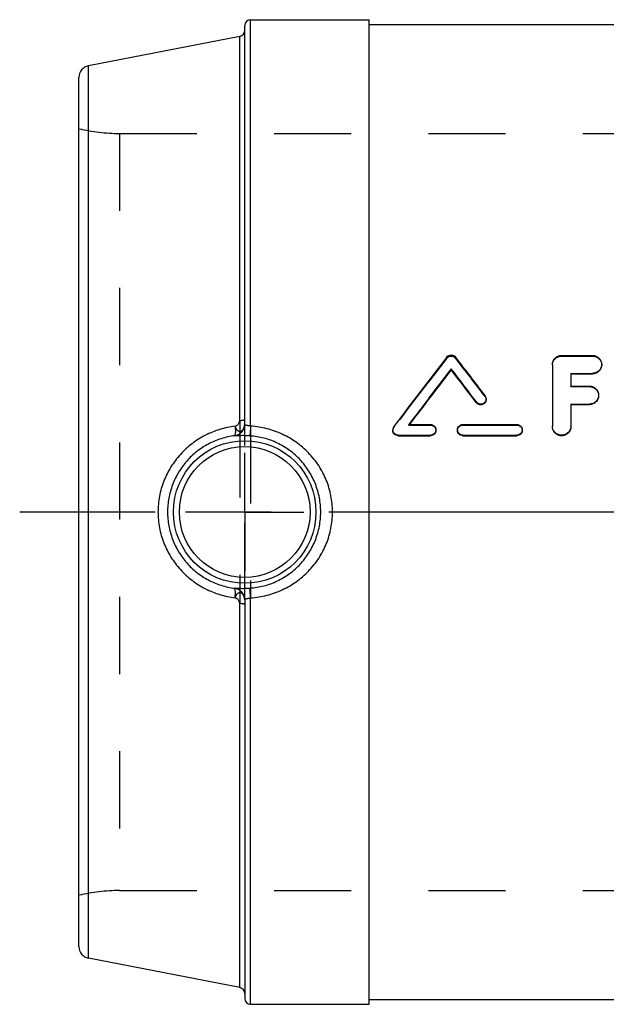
# Model space of a CAD drawing. Header units: millimetres. Extents: x 396 to 604, y 396 to 604.
# Tile 1 of 4: x 396 to 446, y 401 to 484. Entities that reach past the tile are written whole.
import ezdxf

# ---------------------------------------------------------------- set-up
doc = ezdxf.new("R2010")
doc.units = ezdxf.units.MM
doc.header["$LTSCALE"] = 65.185185
doc.linetypes.add('CENTER', pattern=[0.6, 0.375, -0.075, 0.075, -0.075])
doc.linetypes.add('HIDDEN', pattern=[0.2, 0.1, -0.1])
for name, color, linetype in [('ACHSEN_1', 7, 'CONTINUOUS'), ('ACHSEN_S', 7, 'CONTINUOUS'), ('KOERPER', 7, 'CONTINUOUS'), ('KONST.EL_MIT_GEO', 7, 'CONTINUOUS')]:
    doc.layers.add(name, color=color, linetype=linetype)

msp = doc.modelspace()

# ---------------------------------------------------------------- linework, layer by layer
at = {"layer": 'ACHSEN_1', "color": 2, "linetype": 'CENTER'}
for q in [(415.5, 447.775), (410.5, 442.775), (415.5, 437.775), (420.5, 442.775)]:
    msp.add_line((415.5, 442.775), q, dxfattribs=at)
at = {"layer": 'ACHSEN_S', "color": 2, "linetype": 'CENTER'}
msp.add_line((603.5, 442.775), (396.5, 442.775), dxfattribs=at)
at = {"layer": 'KOERPER', "color": 7, "linetype": 'Continuous'}
for p, q in [((416, 484.325), (426, 484.325)), ((426, 401.225), (426, 484.325)), ((426, 483.925), (472.989, 483.925)), ((426, 401.625), (574, 401.625)), ((416, 401.225), (426, 401.225))]:
    msp.add_line(p, q, dxfattribs=at)
at = {"layer": 'KOERPER', "color": 8, "linetype": 'HIDDEN'}
for p, q in [((404.941, 474.725), (484.483, 474.725)), ((404.941, 410.825), (595.059, 410.825))]:
    msp.add_line(p, q, dxfattribs=at)
at = {"layer": 'KONST.EL_MIT_GEO', "color": 7, "linetype": 'Continuous'}
for p, q in [((415.5, 450.2), (415.5, 483.825)), ((416, 450.023), (416, 484.325)), ((415.095, 482.918), (402.309, 480.432)), ((415.095, 450.507), (415.095, 482.918)), ((402.309, 405.118), (402.309, 480.432)), ((401.5, 406.099), (401.5, 479.451)), ((442.258, 455.984), (444.862, 455.984)), ((432.934, 454.769), (432.934, 454.856)), ((441.477, 455.232), (441.477, 450.03)), ((443.039, 454.477), (443.039, 453.404)), ((443.039, 454.477), (444.862, 454.477)), ((443.039, 454.43), (444.862, 454.43)), ((444.862, 454.43), (444.862, 454.477)), ((443.039, 453.404), (444.601, 453.404)), ((435.889, 452.26), (435.889, 452.329)), ((435.069, 451.993), (435.069, 452.061)), ((443.039, 451.882), (443.039, 450.03)), ((443.039, 451.882), (444.601, 451.882)), ((443.039, 451.835), (444.601, 451.835)), ((444.601, 451.835), (444.601, 451.882)), ((429.365, 450.164), (431.19, 450.164)), ((433.924, 450.164), (438.48, 450.164)), ((414.633, 449.21), (414.633, 449.21)), ((428.456, 449.212), (428.456, 449.259)), ((428.456, 449.259), (431.19, 449.259)), ((428.456, 449.212), (431.19, 449.212)), ((431.19, 449.212), (431.19, 449.259)), ((433.924, 449.212), (433.924, 449.259)), ((433.924, 449.259), (438.48, 449.259)), ((433.924, 449.212), (438.48, 449.212)), ((438.48, 449.212), (438.48, 449.259)), ((414.633, 436.34), (414.633, 436.34)), ((416, 401.225), (416, 435.527)), ((415.095, 402.632), (415.095, 435.043)), ((415.5, 435.35), (415.5, 401.725)), ((415.095, 402.632), (402.309, 405.118))]:
    msp.add_line(p, q, dxfattribs=at)
at = {"layer": 'KONST.EL_MIT_GEO', "color": 8, "linetype": 'HIDDEN'}
for p, q in [((404.941, 474.725), (404.941, 410.825)), ((432.563, 455.757), (432.563, 455.852)), ((433.305, 455.757), (433.305, 455.852)), ((442.258, 455.936), (442.258, 455.984)), ((442.258, 455.936), (444.862, 455.936)), ((444.862, 455.936), (444.862, 455.984)), ((445.643, 455.184), (445.643, 455.232)), ((443.039, 453.357), (443.039, 453.404)), ((443.039, 453.357), (444.601, 453.357)), ((444.601, 453.357), (444.601, 453.404)), ((435.799, 452.526), (435.799, 452.597)), ((445.383, 452.597), (445.383, 452.644)), ((415.095, 450.507), (415.095, 435.043)), ((415.5, 435.35), (415.5, 450.2)), ((416, 450.023), (416, 435.527)), ((428, 449.712), (428, 449.662)), ((428.091, 449.931), (428.091, 449.983)), ((429.365, 450.111), (429.365, 450.164)), ((429.391, 450.145), (429.365, 450.111)), ((429.365, 450.111), (431.19, 450.111)), ((429.406, 450.164), (429.391, 450.145)), ((431.19, 450.111), (431.19, 450.164)), ((431.645, 449.662), (431.645, 449.712)), ((433.468, 449.712), (433.468, 449.662)), ((433.924, 450.111), (433.924, 450.164)), ((433.924, 450.111), (438.48, 450.111)), ((438.48, 450.111), (438.48, 450.164)), ((438.936, 449.662), (438.936, 449.712)), ((441.477, 449.983), (441.477, 450.03)), ((443.039, 449.983), (443.039, 450.03))]:
    msp.add_line(p, q, dxfattribs=at)
at = {"layer": 'KONST.EL_MIT_GEO', "color": 7, "linetype": 'Continuous'}
for radius in [6.017, 5.517]:
    msp.add_circle((415.5, 442.775), radius, dxfattribs=at)
for centre, radius, start, end in [((416, 483.825), 0.5, 90, 180), ((415, 483.408), 0.5, 281, 360), ((402.5, 479.451), 1, 101, 180), ((940.392, 64.233), 641.292, 142.361936, 143.021218), ((-65.983, 70.794), 630.522, 37.267296, 37.639918), ((945.698, 61.068), 646.525, 142.476764, 142.99919), ((940.855, 61.856), 642.155, 142.275491, 142.793066), ((-74.021, 65.515), 639.211, 37.20898, 37.524241), ((-69.398, 66.165), 635.098, 37.409627, 37.725481), ((435.447, 452.329), 0.442, 0.03841, 37.33969), ((414.5, 450.201), 1, 277.64363, 359.98441), ((428.45, 449.712), 0.45, 142.9896, 179.99259), ((442.234, 450.03), 0.757, 180.00049, 181.97005), ((442.236, 450.03), 0.759, 181.96989, 183.93214), ((414.5, 435.349), 1, 0.01559, 82.35637), ((402.5, 406.099), 1, 180, 259), ((415, 402.142), 0.5, 0, 79), ((416, 401.725), 0.5, 180, 270)]:
    msp.add_arc(centre, radius, start, end, dxfattribs=at)
at = {"layer": 'KONST.EL_MIT_GEO', "color": 8, "linetype": 'HIDDEN'}
for centre, radius, start, end in [((404.941, 489.725), 15, 256.73852, 270), ((935.749, 64.891), 637.16, 142.160481, 142.821006), ((-61.439, 71.422), 626.487, 37.468058, 37.841371), ((428.445, 449.662), 0.445, 142.7584, 179.97249), ((404.941, 395.825), 15, 90, 103.26148)]:
    msp.add_arc(centre, radius, start, end, dxfattribs=at)
at = {"layer": 'KONST.EL_MIT_GEO', "color": 7, "linetype": 'Continuous'}
for points, knots in [([(432.563, 455.852), (432.606, 455.908), (432.721, 456), (432.934, 456.048), (433.148, 456), (433.262, 455.908), (433.305, 455.852)], [0, 0, 0, 0, 0.249331, 0.49999, 0.750664, 1, 1, 1, 1]), ([(441.477, 455.232), (441.477, 455.329), (441.518, 455.528), (441.692, 455.778), (441.951, 455.945), (442.156, 455.984), (442.258, 455.984)], [0, 0, 0, 0, 0.244637, 0.492144, 0.744314, 1, 1, 1, 1]), ([(444.862, 455.984), (444.964, 455.984), (445.169, 455.945), (445.428, 455.778), (445.602, 455.528), (445.643, 455.329), (445.643, 455.232)], [0, 0, 0, 0, 0.255686, 0.507856, 0.755363, 1, 1, 1, 1]), ([(445.643, 455.232), (445.643, 455.134), (445.602, 454.935), (445.428, 454.684), (445.169, 454.516), (444.964, 454.477), (444.862, 454.477)], [0, 0, 0, 0, 0.244553, 0.492535, 0.744827, 1, 1, 1, 1]), ([(445.643, 455.184), (445.643, 455.087), (445.602, 454.888), (445.428, 454.637), (445.169, 454.469), (444.964, 454.43), (444.862, 454.43)], [0, 0, 0, 0, 0.244514, 0.492482, 0.74479, 1, 1, 1, 1]), ([(444.601, 453.404), (444.703, 453.404), (444.908, 453.365), (445.167, 453.197), (445.342, 452.944), (445.383, 452.743), (445.383, 452.644)], [0, 0, 0, 0, 0.253554, 0.504898, 0.753323, 1, 1, 1, 1]), ([(435.889, 452.329), (435.889, 452.282), (435.874, 452.188), (435.809, 452.062), (435.707, 451.961), (435.579, 451.896), (435.437, 451.873), (435.295, 451.894), (435.166, 451.957), (435.097, 452.023), (435.069, 452.061)], [0, 0, 0, 0, 0.123777, 0.248348, 0.373076, 0.498228, 0.624186, 0.749804, 0.874958, 1, 1, 1, 1]), ([(435.889, 452.26), (435.889, 452.214), (435.874, 452.12), (435.809, 451.995), (435.707, 451.895), (435.579, 451.83), (435.437, 451.807), (435.295, 451.828), (435.166, 451.89), (435.097, 451.956), (435.069, 451.993)], [0, 0, 0, 0, 0.123257, 0.247472, 0.372111, 0.497437, 0.623733, 0.749693, 0.875032, 1, 1, 1, 1]), ([(445.383, 452.644), (445.383, 452.545), (445.342, 452.344), (445.167, 452.091), (444.908, 451.921), (444.703, 451.882), (444.601, 451.882)], [0, 0, 0, 0, 0.246615, 0.49541, 0.746843, 1, 1, 1, 1]), ([(445.383, 452.597), (445.383, 452.498), (445.342, 452.297), (445.167, 452.044), (444.908, 451.874), (444.703, 451.835), (444.601, 451.835)], [0, 0, 0, 0, 0.246598, 0.495387, 0.746828, 1, 1, 1, 1]), ([(414.691, 450.023), (414.743, 450.037), (414.82, 450.075), (414.909, 450.144), (415.025, 450.262), (415.095, 450.398), (415.095, 450.507)], [0, 0, 0, 0, 0.24698, 0.377513, 0.509459, 1, 1, 1, 1]), ([(415.095, 450.507), (415.149, 450.509), (415.226, 450.514), (415.323, 450.527), (415.382, 450.538), (415.431, 450.551), (415.464, 450.564), (415.483, 450.576), (415.494, 450.585), (415.5, 450.595), (415.5, 450.601)], [0, 0, 0, 0, 0.375634, 0.540621, 0.68419, 0.802717, 0.893835, 0.929016, 0.957691, 1, 1, 1, 1]), ([(414.691, 450.023), (414.255, 449.968), (413.606, 449.828), (412.775, 449.531), (411.971, 449.162), (411.028, 448.568), (410.206, 447.814), (409.637, 447.13), (409.133, 446.397), (408.632, 445.398), (408.261, 444.11), (408.178, 443.219), (408.178, 442.775)], [0, 0, 0, 0, 0.123878, 0.186116, 0.248488, 0.37341, 0.498583, 0.561283, 0.624002, 0.749329, 0.874665, 1, 1, 1, 1]), ([(414.691, 450.023), (414.7, 449.92), (414.71, 449.771), (414.712, 449.582), (414.708, 449.464), (414.698, 449.366), (414.685, 449.298), (414.671, 449.256), (414.658, 449.23), (414.644, 449.214), (414.633, 449.21)], [0, 0, 0, 0, 0.373167, 0.537526, 0.681197, 0.800644, 0.893354, 0.929378, 0.958686, 1, 1, 1, 1]), ([(414.691, 450.023), (414.707, 449.955), (414.752, 449.829), (414.847, 449.697), (414.939, 449.625), (415.01, 449.591), (415.084, 449.577), (415.158, 449.583), (415.23, 449.61), (415.296, 449.655), (415.355, 449.717), (415.425, 449.823), (415.485, 449.986), (415.5, 450.127), (415.5, 450.2)], [0, 0, 0, 0, 0.144351, 0.272202, 0.32937, 0.38257, 0.433128, 0.482952, 0.534072, 0.588289, 0.646712, 0.709859, 0.84894, 1, 1, 1, 1]), ([(416, 450.023), (415.966, 450.029), (415.9, 450.042), (415.804, 450.057), (415.716, 450.07), (415.64, 450.084), (415.579, 450.102), (415.533, 450.126), (415.505, 450.16), (415.5, 450.187), (415.5, 450.2)], [0, 0, 0, 0, 0.184315, 0.360034, 0.520077, 0.658279, 0.770861, 0.858854, 0.930581, 1, 1, 1, 1]), ([(416, 450.023), (415.996, 449.968), (415.989, 449.862), (415.977, 449.71), (415.967, 449.571), (415.957, 449.451), (415.95, 449.363), (415.945, 449.305), (415.942, 449.271), (415.939, 449.243), (415.937, 449.222), (415.935, 449.209), (415.934, 449.202), (415.933, 449.2)], [0, 0, 0, 0, 0.198902, 0.385976, 0.555824, 0.703543, 0.824871, 0.874511, 0.916308, 0.949961, 0.975229, 0.991937, 1, 1, 1, 1]), ([(422.916, 442.775), (422.916, 443.235), (422.827, 444.156), (422.429, 445.484), (421.786, 446.71), (420.924, 447.791), (419.875, 448.693), (418.677, 449.385), (417.372, 449.848), (416.459, 449.992), (416, 450.023)], [0, 0, 0, 0, 0.125214, 0.250311, 0.375241, 0.500046, 0.624837, 0.749731, 0.874793, 1, 1, 1, 1]), ([(428.456, 449.259), (428.396, 449.259), (428.277, 449.283), (428.125, 449.384), (428.024, 449.534), (428, 449.653), (428, 449.712)], [0, 0, 0, 0, 0.250832, 0.501307, 0.751007, 1, 1, 1, 1]), ([(428.456, 449.212), (428.396, 449.212), (428.277, 449.236), (428.125, 449.336), (428.024, 449.485), (428, 449.603), (428, 449.662)], [0, 0, 0, 0, 0.251669, 0.502493, 0.751847, 1, 1, 1, 1]), ([(431.19, 450.164), (431.249, 450.164), (431.369, 450.141), (431.52, 450.04), (431.622, 449.89), (431.645, 449.771), (431.645, 449.712)], [0, 0, 0, 0, 0.251359, 0.502238, 0.750803, 1, 1, 1, 1]), ([(431.645, 449.712), (431.645, 449.653), (431.622, 449.534), (431.52, 449.384), (431.369, 449.283), (431.249, 449.259), (431.19, 449.259)], [0, 0, 0, 0, 0.249006, 0.49865, 0.749144, 1, 1, 1, 1]), ([(431.645, 449.662), (431.645, 449.603), (431.621, 449.485), (431.52, 449.336), (431.369, 449.236), (431.249, 449.212), (431.19, 449.212)], [0, 0, 0, 0, 0.248167, 0.497464, 0.748307, 1, 1, 1, 1]), ([(433.468, 449.712), (433.468, 449.771), (433.492, 449.89), (433.593, 450.04), (433.744, 450.141), (433.864, 450.164), (433.924, 450.164)], [0, 0, 0, 0, 0.249145, 0.497825, 0.748648, 1, 1, 1, 1]), ([(433.924, 449.259), (433.864, 449.259), (433.745, 449.283), (433.593, 449.384), (433.492, 449.534), (433.468, 449.653), (433.468, 449.712)], [0, 0, 0, 0, 0.250824, 0.501323, 0.751005, 1, 1, 1, 1]), ([(433.924, 449.212), (433.864, 449.212), (433.745, 449.236), (433.593, 449.336), (433.492, 449.485), (433.468, 449.603), (433.468, 449.662)], [0, 0, 0, 0, 0.251661, 0.502509, 0.751845, 1, 1, 1, 1]), ([(438.48, 450.164), (438.54, 450.164), (438.659, 450.141), (438.811, 450.04), (438.912, 449.89), (438.936, 449.771), (438.936, 449.712)], [0, 0, 0, 0, 0.251359, 0.502238, 0.750803, 1, 1, 1, 1]), ([(438.936, 449.712), (438.936, 449.653), (438.912, 449.534), (438.811, 449.384), (438.659, 449.283), (438.539, 449.259), (438.48, 449.259)], [0, 0, 0, 0, 0.249006, 0.49865, 0.749144, 1, 1, 1, 1]), ([(438.936, 449.662), (438.936, 449.603), (438.912, 449.485), (438.81, 449.336), (438.659, 449.236), (438.539, 449.212), (438.48, 449.212)], [0, 0, 0, 0, 0.248167, 0.497464, 0.748307, 1, 1, 1, 1]), ([(443.039, 449.983), (443.039, 449.882), (442.998, 449.679), (442.824, 449.423), (442.564, 449.252), (442.258, 449.192), (441.952, 449.252), (441.692, 449.423), (441.518, 449.679), (441.477, 449.882), (441.477, 449.983)], [0, 0, 0, 0, 0.12409, 0.248786, 0.374174, 0.5, 0.625826, 0.751214, 0.87591, 1, 1, 1, 1]), ([(443.039, 450.03), (443.039, 449.932), (443, 449.733), (442.833, 449.481), (442.583, 449.308), (442.285, 449.24), (441.984, 449.288), (441.722, 449.443), (441.538, 449.684), (441.485, 449.88), (441.479, 449.978)], [0, 0, 0, 0, 0.124064, 0.248713, 0.374043, 0.499826, 0.625648, 0.751082, 0.875855, 1, 1, 1, 1]), ([(414.633, 449.21), (414.252, 449.161), (413.493, 448.994), (412.417, 448.543), (411.434, 447.904), (410.58, 447.095), (409.885, 446.145), (409.372, 445.084), (409.057, 443.949), (408.986, 443.166), (408.986, 442.775)], [0, 0, 0, 0, 0.123547, 0.247923, 0.372874, 0.49815, 0.623571, 0.74904, 0.874519, 1, 1, 1, 1]), ([(415.933, 449.2), (415.842, 449.206), (415.664, 449.215), (415.41, 449.22), (415.184, 449.217), (415.016, 449.212), (414.901, 449.208), (414.831, 449.205), (414.772, 449.203), (414.723, 449.201), (414.686, 449.201), (414.658, 449.203), (414.643, 449.204), (414.633, 449.207), (414.633, 449.21)], [0, 0, 0, 0, 0.210739, 0.408989, 0.585267, 0.733276, 0.795508, 0.849547, 0.895262, 0.932599, 0.961564, 0.982226, 0.994764, 1, 1, 1, 1]), ([(421.917, 442.775), (421.917, 443.178), (421.841, 443.986), (421.504, 445.152), (420.957, 446.235), (420.218, 447.195), (419.314, 448.001), (418.274, 448.624), (417.135, 449.042), (416.335, 449.173), (415.933, 449.2)], [0, 0, 0, 0, 0.12531, 0.250463, 0.375386, 0.50013, 0.624837, 0.749674, 0.874737, 1, 1, 1, 1]), ([(408.178, 442.775), (408.178, 442.331), (408.261, 441.44), (408.632, 440.152), (409.133, 439.153), (409.637, 438.42), (410.206, 437.736), (411.028, 436.982), (411.971, 436.388), (412.775, 436.019), (413.606, 435.722), (414.255, 435.582), (414.691, 435.527)], [0, 0, 0, 0, 0.125335, 0.250671, 0.375998, 0.438717, 0.501417, 0.62659, 0.751512, 0.813884, 0.876122, 1, 1, 1, 1]), ([(408.986, 442.775), (408.986, 442.384), (409.057, 441.601), (409.372, 440.466), (409.885, 439.405), (410.58, 438.455), (411.434, 437.646), (412.417, 437.007), (413.493, 436.556), (414.252, 436.389), (414.633, 436.34)], [0, 0, 0, 0, 0.125481, 0.25096, 0.376429, 0.50185, 0.627126, 0.752077, 0.876453, 1, 1, 1, 1]), ([(415.933, 436.35), (416.335, 436.377), (417.135, 436.508), (418.274, 436.926), (419.314, 437.549), (420.218, 438.355), (420.957, 439.315), (421.504, 440.398), (421.841, 441.564), (421.917, 442.372), (421.917, 442.775)], [0, 0, 0, 0, 0.125263, 0.250326, 0.375163, 0.49987, 0.624614, 0.749537, 0.87469, 1, 1, 1, 1]), ([(416, 435.527), (416.459, 435.558), (417.372, 435.702), (418.677, 436.165), (419.875, 436.857), (420.924, 437.759), (421.786, 438.84), (422.429, 440.066), (422.827, 441.394), (422.916, 442.315), (422.916, 442.775)], [0, 0, 0, 0, 0.125207, 0.250269, 0.375163, 0.499954, 0.624759, 0.749689, 0.874786, 1, 1, 1, 1]), ([(414.633, 436.34), (414.633, 436.343), (414.643, 436.346), (414.658, 436.347), (414.686, 436.349), (414.723, 436.349), (414.772, 436.347), (414.831, 436.345), (414.901, 436.342), (415.016, 436.338), (415.184, 436.333), (415.41, 436.33), (415.664, 436.335), (415.842, 436.344), (415.933, 436.35)], [0, 0, 0, 0, 0.005236, 0.017774, 0.038436, 0.067401, 0.104738, 0.150453, 0.204492, 0.266724, 0.414733, 0.591011, 0.789261, 1, 1, 1, 1]), ([(414.691, 435.527), (414.7, 435.63), (414.71, 435.779), (414.712, 435.968), (414.708, 436.086), (414.698, 436.184), (414.685, 436.252), (414.671, 436.294), (414.658, 436.32), (414.644, 436.336), (414.633, 436.34)], [0, 0, 0, 0, 0.373167, 0.537526, 0.681197, 0.800644, 0.893354, 0.929378, 0.958686, 1, 1, 1, 1]), ([(416, 435.527), (415.996, 435.582), (415.989, 435.688), (415.977, 435.84), (415.967, 435.979), (415.957, 436.099), (415.95, 436.187), (415.945, 436.245), (415.942, 436.279), (415.939, 436.307), (415.937, 436.328), (415.935, 436.341), (415.934, 436.348), (415.933, 436.35)], [0, 0, 0, 0, 0.198902, 0.385976, 0.555824, 0.703543, 0.82487, 0.874511, 0.916308, 0.949961, 0.975229, 0.991937, 1, 1, 1, 1]), ([(415.5, 435.35), (415.5, 435.423), (415.485, 435.564), (415.425, 435.727), (415.355, 435.833), (415.296, 435.895), (415.23, 435.94), (415.158, 435.967), (415.084, 435.973), (415.01, 435.959), (414.939, 435.925), (414.847, 435.853), (414.752, 435.721), (414.707, 435.595), (414.691, 435.527)], [0, 0, 0, 0, 0.151061, 0.290141, 0.353288, 0.411711, 0.465928, 0.517048, 0.566872, 0.61743, 0.67063, 0.727798, 0.855649, 1, 1, 1, 1]), ([(415.095, 435.043), (415.095, 435.152), (415.025, 435.288), (414.909, 435.406), (414.82, 435.475), (414.743, 435.513), (414.691, 435.527)], [0, 0, 0, 0, 0.49054, 0.622486, 0.753019, 1, 1, 1, 1]), ([(415.5, 435.35), (415.5, 435.363), (415.505, 435.39), (415.533, 435.424), (415.579, 435.448), (415.64, 435.466), (415.716, 435.48), (415.804, 435.493), (415.9, 435.508), (415.966, 435.521), (416, 435.527)], [0, 0, 0, 0, 0.069419, 0.141146, 0.229139, 0.341721, 0.479923, 0.639966, 0.815685, 1, 1, 1, 1]), ([(415.5, 434.949), (415.5, 434.955), (415.494, 434.965), (415.483, 434.974), (415.464, 434.986), (415.431, 434.999), (415.382, 435.012), (415.323, 435.023), (415.226, 435.036), (415.149, 435.041), (415.095, 435.043)], [0, 0, 0, 0, 0.042309, 0.070984, 0.106165, 0.197283, 0.31581, 0.459379, 0.624366, 1, 1, 1, 1])]:
    msp.add_open_spline(points, degree=3, knots=knots, dxfattribs=at)
at = {"layer": 'KONST.EL_MIT_GEO', "color": 8, "linetype": 'HIDDEN'}
for points, knots in [([(432.563, 455.757), (432.606, 455.813), (432.721, 455.905), (432.934, 455.952), (433.147, 455.905), (433.262, 455.813), (433.305, 455.757)], [0, 0, 0, 0, 0.249018, 0.49999, 0.750977, 1, 1, 1, 1]), ([(441.477, 455.184), (441.477, 455.282), (441.518, 455.48), (441.692, 455.73), (441.951, 455.897), (442.156, 455.936), (442.258, 455.936)], [0, 0, 0, 0, 0.244599, 0.492086, 0.744272, 1, 1, 1, 1]), ([(444.862, 455.936), (444.964, 455.936), (445.169, 455.897), (445.428, 455.73), (445.602, 455.48), (445.643, 455.282), (445.643, 455.184)], [0, 0, 0, 0, 0.255728, 0.507914, 0.755401, 1, 1, 1, 1]), ([(444.601, 453.357), (444.703, 453.357), (444.908, 453.318), (445.167, 453.149), (445.342, 452.897), (445.383, 452.696), (445.383, 452.597)], [0, 0, 0, 0, 0.253573, 0.504924, 0.75334, 1, 1, 1, 1]), ([(435.799, 452.526), (435.828, 452.488), (435.874, 452.403), (435.889, 452.307), (435.889, 452.26)], [0, 0, 0, 0, 0.501579, 1, 1, 1, 1]), ([(431.19, 450.111), (431.249, 450.111), (431.369, 450.087), (431.52, 449.988), (431.622, 449.839), (431.645, 449.72), (431.645, 449.662)], [0, 0, 0, 0, 0.252198, 0.503425, 0.751644, 1, 1, 1, 1]), ([(433.468, 449.662), (433.468, 449.72), (433.492, 449.839), (433.593, 449.988), (433.745, 450.087), (433.864, 450.111), (433.924, 450.111)], [0, 0, 0, 0, 0.248304, 0.496638, 0.747809, 1, 1, 1, 1]), ([(438.48, 450.111), (438.54, 450.111), (438.659, 450.087), (438.811, 449.988), (438.912, 449.839), (438.936, 449.72), (438.936, 449.662)], [0, 0, 0, 0, 0.252198, 0.503425, 0.751644, 1, 1, 1, 1])]:
    msp.add_open_spline(points, degree=3, knots=knots, dxfattribs=at)

doc.saveas('drawing.dxf')
